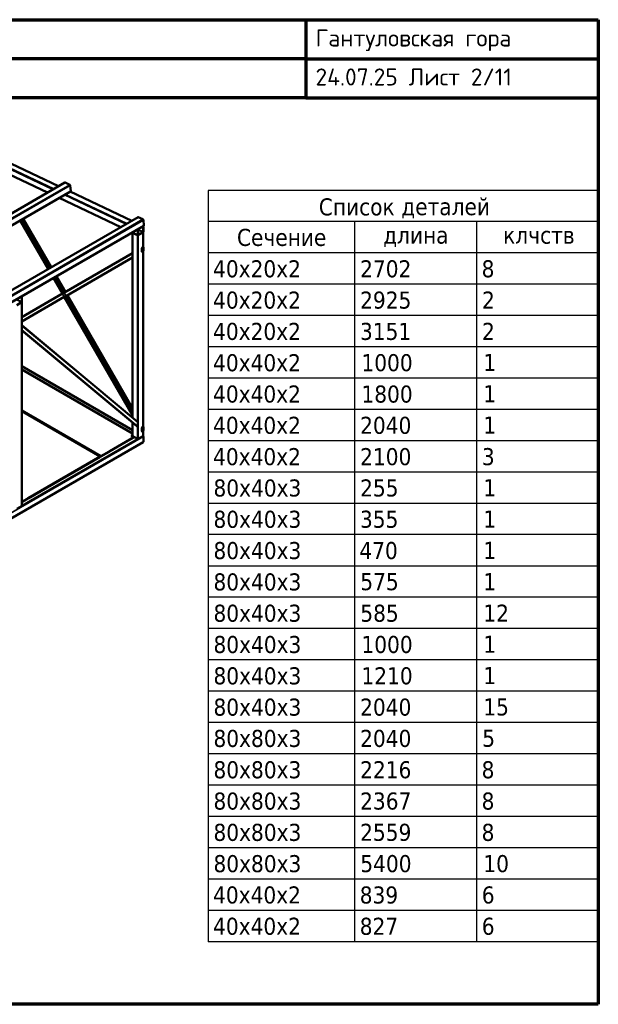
# Model space of a CAD drawing. Header units: millimetres. Extents: x 200 to 14650, y 200 to 10300.
# Tile 5 of 5: x 8716 to 14650, y 200 to 10300. Entities that reach past the tile are written whole.
import ezdxf

# ---------------------------------------------------------------- set-up
doc = ezdxf.new("R2010")
doc.units = ezdxf.units.MM
doc.header["$LTSCALE"] = 50
for name, color, linetype, lineweight in [('Border (ISO)', 7, 'Continuous', 70), ('Symbol (ISO)', 7, 'Continuous', 25), ('Visible (ISO)', 7, 'Continuous', 50), ('Visible Narrow (ISO)', 7, 'Continuous', 35)]:
    doc.layers.add(name, color=color, linetype=linetype, lineweight=lineweight)
doc.styles.add('Note Text (DIN)', font='isocpeur.ttf')
doc.styles.add('Note Text (ISO)', font='tahoma.ttf')

# ---------------------------------------------------------------- blocks, each defined once
blk = doc.blocks.new('Borders right top border')
at = {"layer": 'Border (ISO)'}
for p, q in [((4, 206), (293, 206)), ((233, 206), (233, 190)), ((293, 206), (293, 4)), ((233, 198), (133, 198)), ((233, 198), (293, 198)), ((233, 190), (133, 190)), ((233, 190), (293, 190)), ((293, 4), (4, 4))]:
    blk.add_line(p, q, dxfattribs=at)
at = {"layer": 'Border (ISO)', "insert": (235, 204), "char_height": 3.5, "attachment_point": 1, "line_spacing_factor": 1.371429, "style": 'Note Text (DIN)'}
blk.add_mtext('\\fISOCPEUR|b0|i0;Гантуловская гора\\P\\fISOCPEUR|b0|i0;24.07.25 Лист 2/11', dxfattribs=at)
blk = doc.blocks.new('Список деталей2')
at = {"layer": 'Symbol (ISO)'}
for p, q in [((293, 170.98), (213, 170.98)), ((213, 170.98), (213, 164.58)), ((293, 170.98), (293, 164.58)), ((293, 164.58), (213, 164.58)), ((213, 164.58), (213, 158.16)), ((243, 164.58), (243, 158.16)), ((268, 164.58), (268, 158.16)), ((293, 164.58), (293, 158.16)), ((293, 158.16), (213, 158.16)), ((213, 158.16), (213, 16.85)), ((243, 158.16), (243, 16.85)), ((268, 158.16), (268, 16.85)), ((293, 158.16), (293, 16.85)), ((293, 151.73), (213, 151.73)), ((293, 145.31), (213, 145.31)), ((293, 138.89), (213, 138.89)), ((293, 132.46), (213, 132.46)), ((293, 126.04), (213, 126.04)), ((293, 119.62), (213, 119.62)), ((293, 113.19), (213, 113.19)), ((293, 106.77), (213, 106.77)), ((293, 100.35), (213, 100.35)), ((293, 93.92), (213, 93.92)), ((293, 87.5), (213, 87.5)), ((293, 81.08), (213, 81.08)), ((293, 74.65), (213, 74.65)), ((293, 68.23), (213, 68.23)), ((293, 61.81), (213, 61.81)), ((293, 55.39), (213, 55.39)), ((293, 48.96), (213, 48.96)), ((293, 42.54), (213, 42.54)), ((293, 36.12), (213, 36.12)), ((293, 29.69), (213, 29.69)), ((293, 23.27), (213, 23.27)), ((293, 16.85), (213, 16.85))]:
    blk.add_line(p, q, dxfattribs=at)
at = {"layer": 'Symbol (ISO)', "char_height": 3.5, "attachment_point": 7, "style": 'Note Text (ISO)'}
for s, insert in [('Список', (235.68, 165.78)), ('деталей', (252.59, 165.23)), ('Сечение', (218.89, 159.52)), ('клчств', (273.48, 159.97)), ('длина', (248.87, 159.39)), ('40x20x2', (213.99, 153.08)), ('2702', (244.15, 153.08)), ('8', (269.07, 153.08)), ('40x20x2', (213.99, 146.66)), ('2925', (244.15, 146.66)), ('2', (269.15, 146.73)), ('40x20x2', (213.99, 140.24)), ('3151', (244.12, 140.24)), ('2', (269.15, 140.31)), ('40x40x2', (213.99, 133.81)), ('1000', (244.42, 133.82)), ('1', (269.42, 133.92)), ('40x40x2', (213.99, 127.39)), ('1800', (244.42, 127.38)), ('1', (269.42, 127.5)), ('40x40x2', (213.99, 120.97)), ('2040', (244.15, 120.97)), ('1', (269.42, 121.07)), ('40x40x2', (213.99, 114.54)), ('2100', (244.15, 114.54)), ('3', (269.12, 114.54)), ('80x40x3', (214.07, 108.11)), ('255', (244.15, 108.12)), ('1', (269.42, 108.23)), ('80x40x3', (214.07, 101.69)), ('355', (244.12, 101.7)), ('1', (269.42, 101.8)), ('80x40x3', (214.07, 95.27)), ('470', (243.99, 95.28)), ('1', (269.42, 95.38)), ('80x40x3', (214.07, 88.84)), ('575', (244.19, 88.89)), ('1', (269.42, 88.96)), ('80x40x3', (214.07, 82.42)), ('585', (244.19, 82.42)), ('12', (269.42, 82.5)), ('80x40x3', (214.07, 76)), ('1000', (244.42, 76.01)), ('1', (269.42, 76.11)), ('80x40x3', (214.07, 69.57)), ('1210', (244.42, 69.58)), ('1', (269.42, 69.69)), ('80x40x3', (214.07, 63.15)), ('2040', (244.15, 63.16)), ('15', (269.42, 63.19)), ('80x80x3', (214.07, 56.73)), ('2040', (244.15, 56.74)), ('5', (269.19, 56.77)), ('80x80x3', (214.07, 50.3)), ('2216', (244.15, 50.31)), ('8', (269.07, 50.3)), ('80x80x3', (214.07, 43.88)), ('2367', (244.15, 43.89)), ('8', (269.07, 43.88)), ('80x80x3', (214.07, 37.46)), ('2559', (244.15, 37.47)), ('8', (269.07, 37.46)), ('80x80x3', (214.07, 31.04)), ('5400', (244.19, 31.05)), ('10', (269.42, 31.05)), ('40x40x2', (213.99, 24.62)), ('839', (244.07, 24.61)), ('6', (269.1, 24.62)), ('40x40x2', (213.99, 18.2)), ('827', (244.07, 18.19)), ('6', (269.1, 18.2))]:
    blk.add_mtext(s, dxfattribs=dict(at, insert=insert))

msp = doc.modelspace()

# ---------------------------------------------------------------- linework, layer by layer
at = {"layer": 'Visible (ISO)'}
for p, q in [((8485, 8891), (9116, 8592)), ((8374, 8824), (9002, 8527)), ((9180, 8629), (5362, 6425)), ((9183, 8629), (9231, 8607)), ((9235, 8600), (9240, 8542)), ((9238, 8539), (5420, 6334)), ((9235, 8536), (9866, 8238)), ((9121, 8471), (9752, 8173)), ((9930, 8275), (6111, 6071)), ((9988, 8184), (6170, 5980)), ((8721, 8240), (9008, 7743)), ((8753, 8258), (9040, 7761)), ((9932, 8275), (9980, 8253)), ((9985, 8245), (9989, 8188)), ((9871, 8117), (9929, 8089)), ((9874, 6219), (9874, 8114)), ((9924, 8089), (9876, 8111)), ((9878, 8113), (9926, 8090)), ((9928, 8092), (9928, 8147)), ((9930, 8149), (9930, 8093)), ((9932, 8092), (9980, 8119)), ((9980, 8117), (9932, 8089)), ((9980, 8117), (9932, 8089)), ((9982, 8123), (9982, 8179)), ((9982, 7969), (9982, 8118)), ((9985, 8180), (9985, 8124)), ((9175, 7503), (9874, 7906)), ((9970, 7920), (9970, 7957)), ((9972, 7958), (9972, 7921)), ((9973, 7964), (9982, 7968)), ((9982, 7966), (9973, 7961)), ((9973, 7920), (9982, 7925)), ((9982, 7922), (9973, 7917)), ((9982, 6128), (9982, 7923)), ((9983, 7928), (9983, 7965)), ((9985, 7965), (9985, 7929)), ((9195, 7468), (9874, 7860)), ((9062, 7650), (9155, 7489)), ((9093, 7668), (9185, 7509)), ((8738, 7250), (9154, 7491)), ((9205, 7474), (9874, 6316)), ((8688, 7373), (8736, 7401)), ((8736, 7398), (8688, 7371)), ((8736, 7398), (8688, 7371)), ((8738, 7405), (8738, 7460)), ((8738, 7204), (9174, 7456)), ((8738, 5311), (8738, 7400)), ((8740, 7461), (8740, 7406)), ((9173, 7457), (9874, 6244)), ((9926, 6176), (8738, 7167)), ((9916, 6130), (8738, 7113)), ((8739, 7120), (8739, 7161)), ((8740, 7160), (8740, 7119)), ((8738, 6747), (9874, 6091)), ((8738, 6711), (9874, 6055)), ((9550, 5822), (8738, 6291)), ((8738, 6288), (9550, 5819)), ((8738, 6283), (9543, 5818)), ((9874, 6030), (9874, 6165)), ((9928, 6128), (9928, 6170)), ((9925, 6125), (9917, 6130)), ((9970, 6078), (9970, 6115)), ((9972, 6116), (9972, 6079)), ((9973, 6121), (9982, 6126)), ((9982, 6124), (9973, 6119)), ((9973, 6077), (9982, 6082)), ((9982, 6080), (9973, 6075)), ((9982, 6129), (9984, 6125)), ((9982, 6030), (9982, 6080)), ((9983, 6085), (9983, 6122)), ((9985, 6123), (9985, 6086)), ((9983, 5966), (8173, 4921)), ((9886, 6016), (9642, 5875)), ((9642, 5873), (9886, 6013)), ((9874, 6038), (9861, 6030)), ((9861, 6030), (9886, 6016)), ((9863, 6029), (9874, 6035)), ((9874, 6028), (9869, 6025)), ((9924, 5999), (9876, 6027)), ((9886, 6016), (9886, 6013)), ((9980, 6027), (9932, 5999)), ((9985, 6025), (9985, 5969)), ((9633, 5870), (9550, 5822)), ((9550, 5819), (9633, 5868)), ((9630, 5872), (9631, 5873)), ((9633, 5870), (9630, 5872)), ((9631, 5873), (9635, 5871)), ((9631, 5873), (9631, 5871)), ((9633, 5868), (9633, 5870)), ((9635, 5868), (9633, 5869)), ((9637, 5872), (9635, 5871)), ((9635, 5871), (9635, 5868)), ((9635, 5868), (9637, 5870)), ((9637, 5870), (9637, 5872)), ((9641, 5875), (9639, 5873)), ((9639, 5873), (9639, 5871)), ((9639, 5871), (9641, 5872)), ((9641, 5872), (9641, 5875)), ((9642, 5875), (9642, 5873)), ((9543, 5818), (8804, 5392)), ((8804, 5389), (9543, 5815)), ((9528, 5832), (9523, 5829)), ((9531, 5830), (9526, 5827)), ((9526, 5828), (9531, 5830)), ((9543, 5818), (9543, 5815)), ((9550, 5822), (9550, 5819)), ((8792, 5385), (8738, 5353)), ((8738, 5351), (8792, 5382)), ((8789, 5387), (8790, 5387)), ((8792, 5385), (8789, 5387)), ((8790, 5387), (8794, 5385)), ((8790, 5387), (8790, 5386)), ((8792, 5388), (8793, 5389)), ((8795, 5386), (8792, 5388)), ((8792, 5382), (8792, 5385)), ((8794, 5383), (8792, 5384)), ((8793, 5389), (8797, 5387)), ((8793, 5389), (8793, 5387)), ((8795, 5386), (8794, 5385)), ((8794, 5385), (8794, 5383)), ((8794, 5383), (8795, 5384)), ((8795, 5384), (8795, 5386)), ((8797, 5385), (8795, 5385)), ((8799, 5389), (8797, 5387)), ((8797, 5387), (8797, 5385)), ((8797, 5385), (8799, 5386)), ((8799, 5386), (8799, 5389)), ((8803, 5391), (8801, 5390)), ((8801, 5390), (8801, 5387)), ((8801, 5387), (8803, 5388)), ((8803, 5388), (8803, 5391)), ((8804, 5392), (8804, 5389)), ((8736, 5309), (8688, 5281))]:
    msp.add_line(p, q, dxfattribs=at)
for centre, major_axis, ratio, start_param, end_param in [((9183, 8624), (-3, 5.2), 0.57735, 5.588544, 6.283185), ((9231, 8602), (3, -5.2), 0.57735, 0.876155, 2.446952), ((9235, 8544), (3, -5.2), 0.57735, 0, 0.876155), ((9933, 8270), (-3, 5.2), 0.57735, 5.588544, 6.283185), ((9981, 8247), (3, -5.2), 0.57735, 0.876155, 2.446952), ((9980, 8178), (-2.99, -5.22), 0.57734, 2.352079, 2.854009), ((9985, 8190), (3, -5.2), 0.57735, 0, 0.876155), ((9880, 8114), (-6, -0.43), 0.522879, 5.855655, 7.030777), ((9880, 8114), (3, 0.22), 0.522879, 3.198579, 3.889184), ((9928, 8091), (6, 0.43), 0.522879, 3.889184, 5.459981), ((9928, 8091), (-3, -0.22), 0.522879, 0.747592, 1.438197), ((9932, 8150), (-2.99, -5.22), 0.57734, 4.991742, 5.493672), ((9932, 8094), (2.99, 5.22), 0.57734, 2.352079, 3.922876), ((9932, 8150), (1.49, 2.61), 0.57734, 1.056977, 2.352079), ((9932, 8094), (-1.49, -2.61), 0.57734, 5.493672, 7.064468), ((9980, 8122), (2.99, 5.22), 0.57734, 3.922876, 5.493672), ((9980, 8122), (-1.49, -2.61), 0.57734, 0.781283, 2.352079), ((9980, 8178), (1.49, 2.61), 0.57734, 5.493672, 6.788775), ((9973, 7959), (-1.3, -4.85), 0.517638, 3.619251, 5.190047), ((9973, 7922), (1.3, 4.85), 0.517638, 2.048455, 3.619251), ((9973, 7959), (0.65, 2.43), 0.517638, 0.477658, 2.048455), ((9973, 7922), (-0.65, -2.43), 0.517638, 5.190047, 6.760844), ((9982, 7964), (-1.3, -4.85), 0.517638, 2.048455, 3.619251), ((9982, 7964), (0.65, 2.43), 0.517638, 5.190047, 6.760844), ((9982, 7927), (1.3, 4.85), 0.517638, 3.619251, 5.190047), ((9982, 7927), (-0.65, -2.43), 0.517638, 0.477658, 2.048455), ((8736, 7459), (1.49, 2.61), 0.57734, 5.493672, 6.788775), ((8736, 7403), (2.99, 5.22), 0.57734, 3.922876, 5.493672), ((8736, 7403), (-1.49, -2.61), 0.57734, 0.781283, 2.352079), ((8736, 7459), (-2.99, -5.22), 0.57734, 2.352079, 2.854009), ((8737, 7162), (-1.12, 5.38), 0.482607, 4.305805, 5.754981), ((8737, 7162), (0.56, -2.69), 0.482607, 1.164212, 2.489922), ((8737, 7121), (-0.56, 2.69), 0.482607, 2.980096, 4.305805), ((8737, 7121), (1.12, -5.38), 0.482607, 5.998221, 7.447398), ((9925, 6171), (1.12, -5.38), 0.482607, 1.164212, 2.595207), ((9917, 6135), (-1.12, 5.38), 0.482607, 2.595207, 2.735009), ((9925, 6130), (-1.12, 5.38), 0.482607, 2.735009, 4.305805), ((9973, 6116), (-1.3, -4.85), 0.517638, 3.619251, 5.190047), ((9973, 6080), (1.3, 4.85), 0.517638, 2.048455, 3.619251), ((9973, 6116), (0.65, 2.43), 0.517638, 0.477658, 2.048455), ((9973, 6080), (-0.65, -2.43), 0.517638, 5.190047, 6.760844), ((9982, 6121), (-1.3, -4.85), 0.517638, 2.048455, 3.619251), ((9982, 6121), (0.65, 2.43), 0.517638, 5.190047, 6.760844), ((9982, 6084), (1.3, 4.85), 0.517638, 3.619251, 5.190047), ((9982, 6084), (-0.65, -2.43), 0.517638, 0.477658, 2.048455), ((9876, 6027), (3, 5.2), 0.57735, 1.212477, 1.929116), ((9880, 6030), (-6, 0), 0.57735, 0, 0.785398), ((9928, 6002), (-6, 0), 0.57735, 0.785398, 2.356194), ((9976, 6030), (6, 0), 0.57735, 5.497787, 6.283185), ((9980, 6027), (3, -5.2), 0.57735, 0.785398, 1.929116), ((9980, 5972), (3, -5.2), 0.57735, 0, 0.785398), ((9638, 5873), (-1, 0), 0.57735, 3.926991, 7.068583), ((9638, 5870), (-1, 0), 0.57735, 3.926991, 5.497787), ((9642, 5875), (-1, 0), 0.57735, 3.926991, 7.068583), ((9642, 5872), (-1, 0), 0.57735, 3.926991, 5.497787), ((8800, 5389), (-1, 0), 0.57735, 3.926991, 7.068583), ((8800, 5387), (-1, 0), 0.57735, 3.926991, 5.497787), ((8804, 5391), (-1, 0), 0.57735, 3.926991, 7.068583), ((8804, 5389), (-1, 0), 0.57735, 3.926991, 5.497787), ((8732, 5311), (6, 0), 0.57735, 5.497787, 6.283185)]:
    msp.add_ellipse(centre, major_axis=major_axis, ratio=ratio, start_param=start_param, end_param=end_param, dxfattribs=at)
at = {"layer": 'Visible Narrow (ISO)'}
for p, q in [((9115, 8591), (8483, 8890)), ((9004, 8528), (8373, 8826)), ((8426, 8857), (9057, 8559)), ((9066, 8564), (8435, 8862)), ((9183, 8629), (5364, 6425)), ((9231, 8607), (5412, 6402)), ((9235, 8600), (5417, 6395)), ((9240, 8542), (5421, 6337)), ((9176, 8503), (9807, 8204)), ((9816, 8210), (9185, 8508)), ((9864, 8237), (9233, 8535)), ((9754, 8174), (9123, 8472)), ((9932, 8275), (6114, 6071)), ((9980, 8253), (6162, 6048)), ((9985, 8245), (6167, 6041)), ((9989, 8188), (6171, 5983)), ((8722, 8240), (9009, 7743)), ((8738, 8250), (9025, 7753)), ((8743, 8252), (9030, 7755)), ((8751, 8257), (9038, 7760)), ((9928, 8092), (9873, 8118)), ((9876, 6218), (9876, 8111)), ((9878, 8113), (9878, 8113)), ((9924, 6178), (9924, 8089)), ((9926, 8148), (9928, 8147)), ((9926, 8090), (9926, 8090)), ((9982, 8123), (9930, 8148)), ((9980, 8119), (9930, 8143)), ((9932, 8092), (9930, 8093)), ((9932, 5999), (9932, 8089)), ((9982, 8179), (9980, 8180)), ((9980, 6027), (9980, 8117)), ((8738, 7246), (9874, 7902)), ((9982, 7964), (9983, 7965)), ((9982, 7927), (9983, 7928)), ((8738, 7209), (9874, 7865)), ((9063, 7650), (9874, 6245)), ((9079, 7659), (9874, 6282)), ((9083, 7662), (9175, 7503)), ((9092, 7667), (9184, 7508)), ((8738, 7405), (8686, 7429)), ((8736, 7401), (8686, 7425)), ((8738, 7460), (8736, 7461)), ((8736, 5309), (8736, 7398)), ((9195, 7468), (9874, 6293)), ((9204, 7473), (9874, 6313)), ((8738, 7164), (8738, 7164)), ((8739, 7161), (8738, 7162)), ((8739, 7158), (8738, 7159)), ((9925, 6125), (8738, 7115)), ((9917, 6130), (8738, 7113)), ((9928, 6170), (8740, 7160)), ((9928, 6128), (8740, 7119)), ((8738, 6745), (9874, 6089)), ((9876, 6027), (9876, 6164)), ((9924, 5999), (9924, 6126)), ((9981, 6126), (9982, 6126)), ((9981, 6083), (9982, 6082)), ((9982, 6124), (9983, 6122)), ((9982, 6087), (9983, 6085)), ((9985, 6025), (6166, 3820)), ((9985, 5969), (6166, 3765)), ((9924, 5999), (8738, 5315)), ((9864, 6029), (9870, 6026)), ((9876, 6027), (9871, 6024)), ((9872, 6034), (9874, 6033)), ((9533, 5829), (9528, 5826))]:
    msp.add_line(p, q, dxfattribs=at)

# ---------------------------------------------------------------- block references
at = {"xscale": 50, "yscale": 50, "zscale": 50}
msp.add_blockref('Borders right top border', (0, 0), dxfattribs=at)
at = {"layer": 'Symbol (ISO)', "xscale": 50, "yscale": 50, "zscale": 50}
msp.add_blockref('Список деталей2', (0, 0), dxfattribs=at)

doc.saveas('drawing.dxf')
